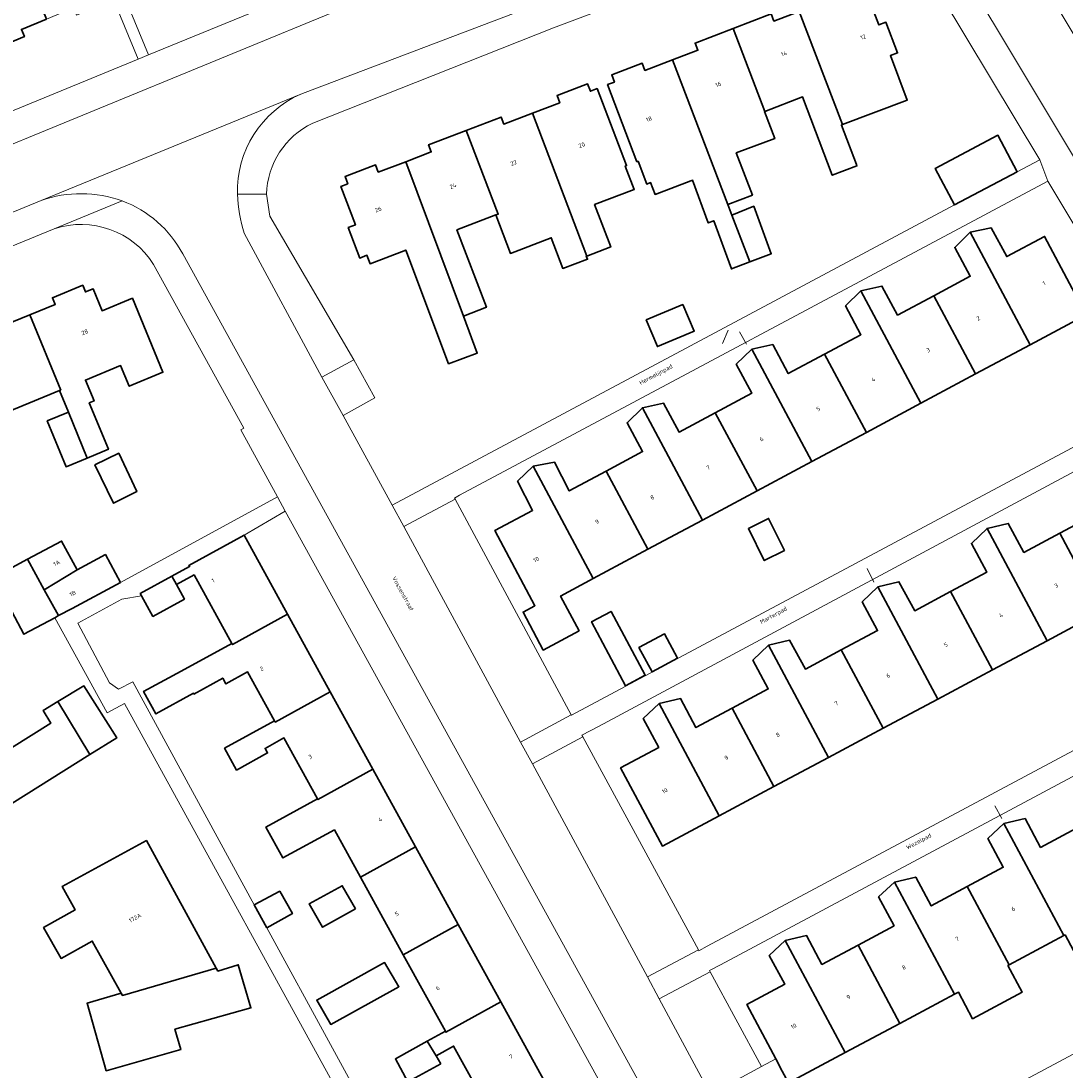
# Model space of a CAD drawing. Header units: metres. Extents: x 154586 to 156144, y 460369 to 462495.
# Tile 12 of 25: x 155165 to 155253, y 461597 to 461686. Entities that reach past the tile are written whole.
import ezdxf
from ezdxf.enums import TextEntityAlignment as Align

# ---------------------------------------------------------------- set-up
doc = ezdxf.new("R2010")
doc.units = ezdxf.units.M
for name, color, linetype, lineweight in [('B-WE-GR-BEPLANTING_CULTUUR_BODEMBEDEKKER-GV', 90, 'Continuous', 18), ('B-WE-IE-TERREINAFSCHEIDING_KUNSTMATIG_HEKWERK-G', 20, 'IE-TERREINAFSCHEIDING_KUNSTMATIG-SO', 18), ('B-WE-OG-BEBOUWING-GV', 7, 'Continuous', 35), ('B-WE-OG-BEBOUWING-T18', 10, 'Continuous', 18), ('B-WE-OG-TERREIN_ERF-GV', 7, 'Continuous', 18), ('B-WE-OG-TOPOGRAFIE-T18', 10, 'Continuous', 18), ('B-WE-VH-VERHARDING_ASFALT-GV', 252, 'Continuous', 18), ('B-WE-VH-VERHARDING_BETONSTRAATSTEEN-GV', 7, 'Continuous', 18), ('B-WE-VH-VERHARDING_TEGEL-GV', 252, 'Continuous', 18)]:
    doc.layers.add(name, color=color, linetype=linetype, lineweight=lineweight)
doc.styles.add('NLCS-ISO-M200-T18', font='NLCS-ISO.ttf', dxfattribs={"height": 0.36})
doc.linetypes.add('IE-TERREINAFSCHEIDING_KUNSTMATIG-SO', pattern='A,4,[82,NLCS.SHX,S=0.75,R=90,X=0,Y=0],4,-2', length=10)

msp = doc.modelspace()

# ---------------------------------------------------------------- linework, layer by layer
at = {"layer": 'B-WE-GR-BEPLANTING_CULTUUR_BODEMBEDEKKER-GV', "flags": 128}
for points in [[(155185.458, 461671.655), (155183.002, 461671.655)], [(155183.57, 461668.368), (155190.154, 461656.145), (155192.863, 461657.626), (155185.744, 461669.803), (155185.458, 461671.655)]]:
    msp.add_lwpolyline(points, dxfattribs=at)
at = {"layer": 'B-WE-GR-BEPLANTING_CULTUUR_BODEMBEDEKKER-GV'}
msp.add_lwpolyline([(155183.002, 461671.655, 0.079694), (155183.57, 461668.368)], format="xyb", dxfattribs=at)
at = {"layer": 'B-WE-IE-TERREINAFSCHEIDING_KUNSTMATIG_HEKWERK-G', "flags": 128}
for points in [[(155224.13, 461659.024), (155224.593, 461660.153)], [(155225.562, 461659.99), (155226.138, 461658.955)], [(155236.391, 461639.933), (155236.936, 461638.795)], [(155247.212, 461619.829), (155247.804, 461618.742)]]:
    msp.add_lwpolyline(points, dxfattribs=at)
at = {"layer": 'B-WE-OG-BEBOUWING-GV', "flags": 128}
for points in [[(155166.8, 461686.501), (155162.634, 461696.642), (155162.465, 461696.573), (155160.746, 461695.866), (155161.419, 461694.227), (155158.02, 461692.83), (155158.853, 461690.804), (155158.821, 461690.791), (155161.731, 461683.709), (155164.926, 461685.023), (155164.677, 461685.628)], [(155234.291, 461677.563), (155239.786, 461679.645), (155238.358, 461683.41), (155238.962, 461683.639), (155237.97, 461686.236), (155237.373, 461686.01), (155236.141, 461689.259), (155235.548, 461689.033), (155235.316, 461689.642), (155232.727, 461688.657), (155232.96, 461688.047), (155230.628, 461687.16)], [(155235.468, 461674.184), (155234.2, 461677.528), (155234.291, 461677.563), (155230.628, 461687.16), (155228.481, 461686.342), (155228.249, 461686.95), (155225.025, 461685.715), (155227.714, 461678.67), (155230.909, 461679.902), (155233.422, 461673.273), (155235.513, 461674.066)], [(155219.889, 461683.046), (155224.564, 461670.799), (155226.657, 461671.594), (155225.279, 461675.161), (155228.55, 461676.377), (155227.69, 461678.661), (155227.714, 461678.67), (155225.025, 461685.715), (155221.79, 461684.476), (155222.025, 461683.858)], [(155221.421, 461672.788), (155221.58, 461672.847), (155222.91, 461669.236), (155223.373, 461669.407), (155224.874, 461665.333), (155226.425, 461665.924), (155224.911, 461669.89), (155224.564, 461670.799), (155219.889, 461683.046), (155217.544, 461682.155), (155217.312, 461682.764), (155214.728, 461681.777), (155214.958, 461681.172), (155214.374, 461680.951), (155216.857, 461674.417), (155216.958, 461674.455), (155217.692, 461672.525), (155218.019, 461672.649), (155218.402, 461671.641)], [(155207.993, 461678.523), (155212.613, 461666.416), (155214.64, 461667.193), (155213.265, 461670.783), (155216.632, 461672.072), (155215.877, 461674.043), (155215.989, 461674.085), (155213.489, 461680.614), (155212.912, 461680.394), (155212.68, 461681.004), (155210.09, 461680.017), (155210.322, 461679.409)], [(155204.91, 461669.904), (155206.133, 461666.642), (155209.592, 461667.966), (155210.565, 461665.371), (155212.673, 461666.154), (155212.565, 461666.398), (155212.613, 461666.416), (155207.993, 461678.523), (155205.567, 461677.599), (155205.338, 461678.199), (155202.392, 461677.073), (155205.1, 461669.977)], [(155202.144, 461661.321), (155204.095, 461662.083), (155201.596, 461668.638), (155204.91, 461669.904), (155205.1, 461669.977), (155202.392, 461677.073), (155199.193, 461675.85), (155199.424, 461675.244), (155197.252, 461674.416)], [(155249.101, 461673.566), (155247.465, 461676.658), (155242.162, 461673.852), (155243.799, 461670.759)], [(155197.252, 461674.416), (155194.929, 461673.531), (155194.697, 461674.142), (155192.115, 461673.151), (155192.346, 461672.546), (155191.757, 461672.321), (155192.991, 461669.066), (155192.383, 461668.835), (155193.361, 461666.251), (155193.971, 461666.483), (155194.241, 461665.768), (155197.263, 461666.924), (155200.884, 461657.291), (155203.316, 461658.205), (155202.144, 461661.321)], [(155226.425, 461665.924), (155228.251, 461666.62), (155226.765, 461670.648), (155224.911, 461669.89)], [(155245.112, 461668.432), (155250.208, 461658.908), (155254.941, 461661.439), (155251.421, 461668.084), (155248.22, 461666.371), (155246.892, 461668.827)], [(155250.208, 461658.908), (155245.112, 461668.432), (155243.807, 461667.159), (155245.117, 461664.711), (155242.031, 461663.059), (155245.577, 461656.43)], [(155168.654, 461653.186), (155170.252, 461649.306), (155172.044, 461650.044), (155170.427, 461653.97), (155170.836, 461654.138), (155170.104, 461655.916), (155173.086, 461657.145), (155173.808, 461655.392), (155176.668, 461656.569), (155174.081, 461662.85), (155171.51, 461661.792), (155170.746, 461663.648), (155170.103, 461663.383), (155169.872, 461663.943), (155167.302, 461662.884), (155167.533, 461662.324), (155165.376, 461661.435), (155168, 461655.059), (155167.899, 461655.018)], [(155232.769, 461658.103), (155236.315, 461651.476), (155240.946, 461653.953), (155235.852, 461663.476), (155234.547, 461662.203), (155235.856, 461659.755)], [(155240.946, 461653.953), (155245.577, 461656.43), (155242.031, 461663.059), (155238.959, 461661.415), (155237.631, 461663.871), (155235.852, 461663.476)], [(155220.76, 461662.317), (155217.652, 461661.007), (155218.597, 461658.75), (155221.716, 461660.061)], [(155162.684, 461652.87), (155167.899, 461655.018), (155168, 461655.059), (155165.376, 461661.435), (155163.248, 461660.559), (155163.02, 461661.112), (155159.831, 461659.799)], [(155231.683, 461648.998), (155236.315, 461651.476), (155232.769, 461658.103), (155229.697, 461656.459), (155228.37, 461658.915), (155226.59, 461658.52)], [(155226.59, 461658.52), (155225.285, 461657.247), (155226.595, 461654.799), (155223.508, 461653.147), (155227.052, 461646.521), (155231.683, 461648.998)], [(155217.329, 461653.563), (155216.024, 461652.291), (155217.333, 461649.843), (155214.246, 461648.191), (155217.79, 461641.567), (155222.421, 461644.044)], [(155227.052, 461646.521), (155223.508, 461653.147), (155220.436, 461651.503), (155219.108, 461653.958), (155217.329, 461653.563), (155222.421, 461644.044)], [(155170.252, 461649.306), (155168.654, 461653.186), (155166.861, 461652.448), (155168.46, 461648.568)], [(155170.895, 461648.727), (155172.489, 461645.47), (155174.462, 461646.47), (155172.922, 461649.714)], [(155214.246, 461648.191), (155211.129, 461646.523), (155209.874, 461648.952), (155208.067, 461648.607), (155213.159, 461639.089), (155217.79, 461641.567)], [(155208.912, 461633.025), (155211.96, 461634.662), (155210.385, 461637.605), (155213.159, 461639.089), (155208.067, 461648.607), (155206.74, 461647.333), (155208.017, 461644.862), (155204.812, 461643.151), (155208.215, 461636.778), (155207.213, 461636.243)], [(155252.721, 461642.931), (155256.264, 461636.294), (155260.897, 461638.766), (155255.816, 461648.287), (155254.488, 461647.018), (155255.794, 461644.571)], [(155229.38, 461641.453), (155228.029, 461644.183), (155226.313, 461643.318), (155227.65, 461640.615)], [(155252.721, 461642.931), (155249.676, 461641.305), (155248.339, 461643.764), (155246.552, 461643.338), (155251.631, 461633.821), (155256.264, 461636.294)], [(155183.545, 461642.771), (155178.877, 461640.202), (155178.927, 461640.11), (155177.421, 461639.281), (155177.811, 461638.573), (155179.313, 461639.399), (155182.518, 461633.583), (155182.569, 461633.488), (155187.24, 461636.061)], [(155246.998, 461631.348), (155251.631, 461633.821), (155246.552, 461643.338), (155245.224, 461642.069), (155246.528, 461639.625), (155243.456, 461637.985)], [(155166.611, 461638.147), (155169.387, 461639.827), (155168.077, 461642.27), (155165.194, 461640.723)], [(155173.059, 461638.757), (155171.793, 461641.117), (155169.387, 461639.827), (155166.611, 461638.147), (155167.821, 461635.947), (155168.971, 461636.564)], [(155166.611, 461638.147), (155165.194, 461640.723), (155162.303, 461639.172), (155164.879, 461634.369), (155167.499, 461635.774), (155167.821, 461635.947)], [(155177.421, 461639.281), (155174.751, 461637.812), (155174.855, 461637.623), (155175.817, 461635.875), (155178.487, 461637.344), (155177.811, 461638.573)], [(155234.19, 461633.039), (155237.732, 461626.403), (155242.365, 461628.876), (155237.288, 461638.389), (155235.959, 461637.119), (155237.262, 461634.679)], [(155242.365, 461628.876), (155246.998, 461631.348), (155243.456, 461637.985), (155240.411, 461636.36), (155239.075, 461638.814), (155237.288, 461638.389)], [(155182.518, 461633.583), (155178.212, 461631.253), (155175.024, 461629.528), (155176.076, 461627.624), (155179.248, 461629.378), (155179.292, 461629.299), (155181.743, 461630.655), (155182.016, 461630.16), (155183.846, 461631.172), (155186.125, 461627.034), (155186.188, 461626.919), (155190.859, 461629.492), (155187.24, 461636.061), (155182.569, 461633.488)], [(155215.898, 461630.004), (155217.559, 461630.889), (155214.669, 461636.31), (155213.013, 461635.427)], [(155220.313, 461632.331), (155219.188, 461634.409), (155217.036, 461633.245), (155218.151, 461631.182)], [(155237.732, 461626.403), (155234.19, 461633.039), (155231.145, 461631.414), (155229.811, 461633.865), (155228.024, 461633.439), (155233.099, 461623.931)], [(155228.024, 461633.439), (155226.695, 461632.17), (155227.996, 461629.733), (155224.924, 461628.094), (155228.466, 461621.458), (155233.099, 461623.931)], [(155170.467, 461624.172), (155172.76, 461625.603), (155169.974, 461629.988), (155167.771, 461628.657)], [(155182.916, 461622.86), (155185.546, 461624.307), (155185.331, 461624.698), (155186.922, 461625.588), (155189.764, 461620.429), (155189.807, 461620.35), (155194.477, 461622.923), (155190.859, 461629.492), (155186.188, 461626.919), (155186.125, 461627.034), (155181.899, 461624.709)], [(155170.467, 461624.172), (155167.771, 461628.657), (155166.526, 461627.904), (155167.152, 461626.839), (155160.691, 461622.801), (155162.828, 461619.402)], [(155215.477, 461623.051), (155219.027, 461616.421), (155223.833, 461618.985), (155218.76, 461628.49), (155217.401, 461627.238), (155218.706, 461624.774)], [(155228.466, 461621.458), (155224.924, 461628.094), (155221.859, 461626.457), (155220.559, 461628.912), (155218.76, 461628.49), (155223.833, 461618.985)], [(155191.216, 461617.793), (155193.426, 461613.781), (155198.096, 461616.353), (155194.477, 461622.923), (155189.807, 461620.35), (155189.764, 461620.429), (155185.405, 461618.033), (155186.837, 461615.411)], [(155247.979, 461618.324), (155253.058, 461608.828), (155253.168, 461608.887), (155254.364, 461606.65), (155258.882, 461609.067), (155257.686, 461611.303), (155254.136, 461617.94), (155251.08, 461616.305), (155249.777, 461618.75)], [(155253.058, 461608.828), (155247.979, 461618.324), (155246.623, 461617.069), (155247.928, 461614.619), (155244.874, 461612.986), (155248.424, 461606.349)], [(155181.196, 461606.08), (155175.275, 461616.879), (155168.115, 461612.984), (155169.215, 461611.003), (155166.55, 461609.511), (155168.036, 461606.889), (155170.682, 461608.361), (155173.127, 461603.957), (155173.238, 461603.757)], [(155193.426, 461613.781), (155197.045, 461607.212), (155201.714, 461609.784), (155198.096, 461616.353)], [(155235.606, 461608.029), (155239.156, 461601.392), (155243.79, 461603.871), (155238.71, 461613.367), (155237.354, 461612.112), (155238.66, 461609.662)], [(155248.424, 461606.349), (155244.874, 461612.986), (155241.811, 461611.348), (155240.508, 461613.793), (155238.71, 461613.367), (155243.79, 461603.871), (155244.119, 461604.047), (155245.328, 461601.786), (155249.521, 461604.029), (155248.312, 461606.289)], [(155186.571, 461612.599), (155184.408, 461611.438), (155185.489, 461609.492), (155187.651, 461610.694)], [(155192.989, 461611.097), (155191.879, 461613.058), (155189.07, 461611.53), (155190.205, 461609.53)], [(155197.045, 461607.212), (155200.617, 461600.728), (155200.664, 461600.643), (155205.333, 461603.214), (155201.714, 461609.784)], [(155234.522, 461598.913), (155229.442, 461608.411), (155228.086, 461607.156), (155229.394, 461604.7), (155226.175, 461602.985), (155228.628, 461598.381), (155229.184, 461597.337), (155229.715, 461596.342)], [(155239.156, 461601.392), (155235.606, 461608.029), (155232.543, 461606.391), (155231.24, 461608.836), (155229.442, 461608.411), (155234.522, 461598.913)], [(155173.127, 461603.957), (155170.24, 461603.102), (155171.863, 461597.371), (155178.187, 461599.169), (155177.683, 461600.886), (155184.132, 461602.695), (155183.055, 461606.357), (155181.335, 461605.827), (155181.196, 461606.08), (155173.238, 461603.757)], [(155195.465, 461606.551), (155189.711, 461603.358), (155190.9, 461601.303), (155196.685, 461604.492)], [(155200.617, 461600.728), (155199.083, 461599.883), (155199.826, 461598.642), (155201.314, 461599.462), (155204.215, 461594.197), (155204.282, 461594.074), (155208.951, 461596.645), (155205.333, 461603.214), (155200.664, 461600.643)], [(155200.226, 461597.974), (155199.826, 461598.642), (155199.083, 461599.883), (155196.389, 461598.38), (155197.442, 461596.434)]]:
    msp.add_lwpolyline(points, close=True, dxfattribs=at)
at = {"layer": 'B-WE-OG-TERREIN_ERF-GV', "flags": 128}
for points in [[(155165.82, 461706.527), (155159.536, 461703.925), (155159.816, 461703.114), (155165.253, 461705.283), (155168.717, 461697.349), (155172.255, 461688.742), (155174.57, 461683.111), (155175.443, 461683.47), (155173.118, 461689.087), (155168.195, 461700.975)], [(155166.8, 461686.501), (155164.677, 461685.628), (155164.926, 461685.023), (155161.731, 461683.709), (155158.538, 461682.397), (155158.288, 461683.004), (155156.163, 461682.131), (155153.859, 461681.184), (155154.106, 461680.585), (155151.536, 461679.529), (155151.29, 461680.129), (155150.708, 461679.889), (155153.02, 461674.264), (155174.57, 461683.111), (155172.255, 461688.742), (155171.672, 461688.502), (155171.917, 461687.905), (155169.346, 461686.848), (155169.1, 461687.446)], [(155204.91, 461669.904), (155201.596, 461668.638), (155204.095, 461662.083), (155202.144, 461661.321), (155203.316, 461658.205), (155200.884, 461657.291), (155197.263, 461666.924), (155194.241, 461665.768), (155193.971, 461666.483), (155193.361, 461666.251), (155192.383, 461668.835), (155192.991, 461669.066), (155191.757, 461672.321), (155192.346, 461672.546), (155192.115, 461673.151), (155194.697, 461674.142), (155194.929, 461673.531), (155197.252, 461674.416), (155199.424, 461675.244), (155199.193, 461675.85), (155202.392, 461677.073), (155205.338, 461678.199), (155205.567, 461677.599), (155207.993, 461678.523), (155210.322, 461679.409), (155210.09, 461680.017), (155212.68, 461681.004), (155212.912, 461680.394), (155213.489, 461680.614), (155215.989, 461674.085), (155215.877, 461674.043), (155216.632, 461672.072), (155213.265, 461670.783), (155214.64, 461667.193), (155212.613, 461666.416), (155212.565, 461666.398), (155212.673, 461666.154), (155210.565, 461665.371), (155209.592, 461667.966), (155206.133, 461666.642)], [(155208.463, 461632.784), (155211.283, 461627.551), (155211.305, 461627.51), (155235.407, 461640.374), (155254.992, 461650.829), (155262.462, 461654.835), (155251.691, 461672.782), (155201.827, 461646.147), (155201.391, 461645.914), (155201.442, 461645.817)], [(155208.067, 461648.607), (155209.874, 461648.952), (155211.129, 461646.523), (155214.246, 461648.191), (155217.333, 461649.843), (155216.024, 461652.291), (155217.329, 461653.563), (155219.108, 461653.958), (155220.436, 461651.503), (155223.508, 461653.147), (155226.595, 461654.799), (155225.285, 461657.247), (155226.59, 461658.52), (155228.37, 461658.915), (155229.697, 461656.459), (155232.769, 461658.103), (155235.856, 461659.755), (155234.547, 461662.203), (155235.852, 461663.476), (155237.631, 461663.871), (155238.959, 461661.415), (155242.031, 461663.059), (155245.117, 461664.711), (155243.807, 461667.159), (155245.112, 461668.432), (155246.892, 461668.827), (155248.22, 461666.371), (155251.421, 461668.084), (155254.941, 461661.439), (155250.208, 461658.908), (155245.577, 461656.43), (155240.946, 461653.953), (155236.315, 461651.476), (155231.683, 461648.998), (155227.052, 461646.521), (155222.421, 461644.044), (155217.79, 461641.567), (155213.159, 461639.089), (155210.385, 461637.605), (155211.96, 461634.662), (155208.912, 461633.025), (155207.213, 461636.243), (155208.215, 461636.778), (155204.812, 461643.151), (155208.017, 461644.862), (155206.74, 461647.333)], [(155217.652, 461661.007), (155220.76, 461662.317), (155221.716, 461660.061), (155218.597, 461658.75)], [(155190.154, 461656.145), (155191.942, 461652.918), (155194.624, 461654.404), (155192.863, 461657.626)], [(155222.07, 461607.637), (155222.118, 461607.549), (155222.819, 461607.924), (155274.205, 461635.364), (155263.427, 461653.251), (155213.602, 461626.554), (155212.199, 461625.804), (155212.27, 461625.671)], [(155170.895, 461648.727), (155172.922, 461649.714), (155174.462, 461646.47), (155172.489, 461645.47)], [(155229.38, 461641.453), (155227.65, 461640.615), (155226.313, 461643.318), (155228.029, 461644.183)], [(155215.898, 461630.004), (155213.013, 461635.427), (155214.669, 461636.31), (155217.559, 461630.889)], [(155218.151, 461631.182), (155217.036, 461633.245), (155219.188, 461634.409), (155220.313, 461632.331)], [(155167.771, 461628.657), (155169.974, 461629.988), (155172.76, 461625.603), (155170.467, 461624.172), (155162.828, 461619.402), (155160.691, 461622.801), (155167.152, 461626.839), (155166.526, 461627.904)], [(155173.127, 461603.957), (155170.682, 461608.361), (155168.036, 461606.889), (155166.55, 461609.511), (155169.215, 461611.003), (155168.115, 461612.984), (155175.275, 461616.879), (155181.196, 461606.08), (155181.335, 461605.827), (155183.055, 461606.357), (155184.132, 461602.695), (155177.683, 461600.886), (155178.187, 461599.169), (155171.863, 461597.371), (155170.24, 461603.102)], [(155191.879, 461613.058), (155192.989, 461611.097), (155190.205, 461609.53), (155189.07, 461611.53)], [(155196.685, 461604.492), (155190.9, 461601.303), (155189.711, 461603.358), (155195.465, 461606.551)]]:
    msp.add_lwpolyline(points, close=True, dxfattribs=at)
for points in [[(155233.767, 461694.692), (155228.966, 461693.001), (155209.779, 461685.776), (155189.37, 461677.678)], [(155251.024, 461674.583), (155240.577, 461691.97)], [(155178.815, 461690.715), (155175.813, 461689.491), (155175.567, 461690.089), (155173.118, 461689.087), (155175.443, 461683.47), (155191.837, 461690.201)], [(155236.141, 461689.259), (155237.373, 461686.01), (155237.97, 461686.236), (155238.962, 461683.639), (155238.358, 461683.41), (155239.786, 461679.645), (155234.291, 461677.563), (155234.2, 461677.528), (155235.468, 461674.184), (155235.513, 461674.066), (155233.422, 461673.273), (155230.909, 461679.902), (155227.714, 461678.67), (155227.69, 461678.661), (155228.55, 461676.377), (155225.279, 461675.161), (155226.657, 461671.594), (155224.564, 461670.799), (155224.911, 461669.89), (155226.765, 461670.648), (155228.251, 461666.62), (155226.425, 461665.924), (155224.874, 461665.333), (155223.373, 461669.407), (155222.91, 461669.236), (155221.58, 461672.847), (155221.421, 461672.788), (155218.402, 461671.641), (155218.019, 461672.649), (155217.692, 461672.525), (155216.958, 461674.455), (155216.857, 461674.417), (155214.374, 461680.951), (155214.958, 461681.172), (155214.728, 461681.777), (155217.312, 461682.764), (155217.544, 461682.155), (155219.889, 461683.046), (155222.025, 461683.858), (155221.79, 461684.476), (155225.025, 461685.715), (155228.249, 461686.95), (155228.481, 461686.342), (155230.628, 461687.16)], [(155185.458, 461671.655), (155185.744, 461669.803), (155192.863, 461657.626), (155194.624, 461654.404), (155191.942, 461652.918), (155196.112, 461645.318), (155243.799, 461670.759), (155242.162, 461673.852), (155247.465, 461676.658), (155249.101, 461673.566), (155251.024, 461674.583)], [(155167.444, 461668.735), (155125.048, 461651.337)], [(155169.387, 461639.827), (155171.793, 461641.117), (155173.059, 461638.757), (155186.392, 461646.002), (155183.265, 461651.693), (155183.528, 461651.838), (155175.877, 461665.716)], [(155163.248, 461660.559), (155165.376, 461661.435), (155167.533, 461662.324), (155167.302, 461662.884), (155169.872, 461663.943), (155170.103, 461663.383), (155170.746, 461663.648), (155171.51, 461661.792), (155174.081, 461662.85), (155176.668, 461656.569), (155173.808, 461655.392), (155173.086, 461657.145), (155170.104, 461655.916), (155170.836, 461654.138), (155170.427, 461653.97), (155172.044, 461650.044), (155170.252, 461649.306), (155168.46, 461648.568), (155166.861, 461652.448), (155168.654, 461653.186), (155167.899, 461655.018), (155162.684, 461652.87)], [(155221.622, 461582.084), (155187.04, 461644.811), (155183.545, 461642.771), (155187.24, 461636.061), (155190.859, 461629.492), (155194.477, 461622.923), (155198.096, 461616.353), (155201.714, 461609.784), (155205.333, 461603.214), (155208.951, 461596.645)], [(155256.264, 461636.294), (155251.631, 461633.821), (155246.998, 461631.348), (155242.365, 461628.876), (155237.732, 461626.403), (155233.099, 461623.931), (155228.466, 461621.458), (155223.833, 461618.985), (155219.027, 461616.421), (155215.477, 461623.051), (155218.706, 461624.774), (155217.401, 461627.238), (155218.76, 461628.49), (155220.559, 461628.912), (155221.859, 461626.457), (155224.924, 461628.094), (155227.996, 461629.733), (155226.695, 461632.17), (155228.024, 461633.439), (155229.811, 461633.865), (155231.145, 461631.414), (155234.19, 461633.039), (155237.262, 461634.679), (155235.959, 461637.119), (155237.288, 461638.389), (155239.075, 461638.814), (155240.411, 461636.36), (155243.456, 461637.985), (155246.528, 461639.625), (155245.224, 461642.069), (155246.552, 461643.338), (155248.339, 461643.764), (155249.676, 461641.305), (155252.721, 461642.931), (155255.794, 461644.571)], [(155162.387, 461577.006), (155173.265, 461559.536), (155174.961, 461560.321), (155201.745, 461572.718), (155199.673, 461576.818), (155199.354, 461576.647), (155196.551, 461575.143), (155194.417, 461579.117), (155197.336, 461580.587), (155197.634, 461580.738), (155193.148, 461589.354), (155193.115, 461590.935), (155193.837, 461591.332), (155173.401, 461628.505), (155171.938, 461627.7), (155167.499, 461635.774), (155164.879, 461634.369), (155162.303, 461639.172), (155165.194, 461640.723), (155168.077, 461642.27), (155169.387, 461639.827)], [(155204.215, 461594.197), (155201.314, 461599.462), (155199.826, 461598.642), (155200.226, 461597.974), (155197.442, 461596.434), (155196.389, 461598.38), (155199.083, 461599.883), (155200.617, 461600.728), (155197.045, 461607.212), (155193.426, 461613.781), (155191.216, 461617.793), (155186.837, 461615.411), (155185.405, 461618.033), (155189.764, 461620.429), (155186.922, 461625.588), (155185.331, 461624.698), (155185.546, 461624.307), (155182.916, 461622.86), (155181.899, 461624.709), (155186.125, 461627.034), (155183.846, 461631.172), (155182.016, 461630.16), (155181.743, 461630.655), (155179.292, 461629.299), (155179.248, 461629.378), (155176.076, 461627.624), (155175.024, 461629.528), (155178.212, 461631.253), (155182.518, 461633.583), (155179.313, 461639.399), (155177.811, 461638.573), (155178.487, 461637.344), (155175.817, 461635.875), (155174.855, 461637.623), (155173.178, 461637.356), (155169.444, 461635.297), (155172.139, 461630.238), (155172.907, 461629.719), (155174.128, 461630.338), (155184.408, 461611.438), (155186.571, 461612.599), (155187.651, 461610.694), (155185.489, 461609.492), (155196.286, 461589.708)], [(155270.944, 461631.472), (155223.944, 461606.361), (155223.005, 461605.859), (155223.062, 461605.755), (155227.418, 461597.73), (155228.628, 461598.381), (155226.175, 461602.985), (155229.394, 461604.7), (155228.086, 461607.156), (155229.442, 461608.411), (155231.24, 461608.836), (155232.543, 461606.391), (155235.606, 461608.029), (155238.66, 461609.662), (155237.354, 461612.112), (155238.71, 461613.367), (155240.508, 461613.793), (155241.811, 461611.348), (155244.874, 461612.986), (155247.928, 461614.619), (155246.623, 461617.069), (155247.979, 461618.324), (155249.777, 461618.75), (155251.08, 461616.305), (155254.136, 461617.94)], [(155253.168, 461608.887), (155253.058, 461608.828), (155248.424, 461606.349), (155248.312, 461606.289), (155249.521, 461604.029), (155245.328, 461601.786), (155244.119, 461604.047), (155243.79, 461603.871), (155239.156, 461601.392), (155234.522, 461598.913), (155229.715, 461596.342), (155229.184, 461597.337), (155228.628, 461598.381), (155227.418, 461597.73), (155223.096, 461595.402), (155228.62, 461585.281), (155229.072, 461585.52), (155280.688, 461613.138)]]:
    msp.add_lwpolyline(points, dxfattribs=at)
at = {"layer": 'B-WE-OG-TERREIN_ERF-GV'}
for points in [[(155189.37, 461677.678, 0.284171), (155185.458, 461671.655)], [(155175.877, 461665.716, 0.344233), (155167.444, 461668.735)]]:
    msp.add_lwpolyline(points, format="xyb", dxfattribs=at)
at = {"layer": 'B-WE-VH-VERHARDING_ASFALT-GV', "flags": 128}
for points in [[(155192.914, 461687.827), (155136.488, 461664.661), (155138.516, 461659.696), (155166.348, 461671.142), (155188.367, 461680.14), (155188.717, 461680.283), (155233.074, 461697.123), (155255.07, 461705.026), (155297.389, 461719.968), (155295.586, 461725.115), (155239.171, 461705.061), (155215.499, 461696.454)], [(155243.151, 461692.757), (155266.359, 461654.068), (155268.829, 461649.969), (155289.432, 461615.749), (155293.476, 461618.184), (155262.253, 461671.176), (155261.245, 461672.932), (155260.314, 461674.487), (155259.51, 461675.828), (155249.877, 461691.972)], [(155188.367, 461680.14), (155166.348, 461671.142)], [(155191.942, 461652.918), (155190.154, 461656.145), (155183.57, 461668.368)], [(155178.363, 461666.602), (155224.26, 461583.327), (155228.62, 461585.281), (155223.096, 461595.402), (155218.747, 461603.476), (155217.758, 461605.323), (155208.003, 461623.391), (155206.982, 461625.226), (155197.106, 461643.507), (155196.112, 461645.318), (155191.942, 461652.918)]]:
    msp.add_lwpolyline(points, dxfattribs=at)
at = {"layer": 'B-WE-VH-VERHARDING_ASFALT-GV'}
for points in [[(155183.002, 461671.655, -0.308167), (155188.367, 461680.14)], [(155166.348, 461671.142, -0.170659), (155173.214, 461671.103)], [(155183.57, 461668.368, -0.079694), (155183.002, 461671.655)], [(155173.214, 461671.103, -0.179686), (155178.363, 461666.602)]]:
    msp.add_lwpolyline(points, format="xyb", dxfattribs=at)
at = {"layer": 'B-WE-VH-VERHARDING_BETONSTRAATSTEEN-GV', "flags": 128}
for points in [[(155211.283, 461627.551), (155208.463, 461632.784), (155201.442, 461645.817), (155197.106, 461643.507), (155206.982, 461625.226)], [(155217.758, 461605.323), (155222.07, 461607.637), (155212.27, 461625.671), (155208.003, 461623.391)], [(155223.096, 461595.402), (155227.418, 461597.73), (155223.062, 461605.755), (155218.747, 461603.476)]]:
    msp.add_lwpolyline(points, close=True, dxfattribs=at)
at = {"layer": 'B-WE-VH-VERHARDING_TEGEL-GV', "flags": 128}
for points in [[(155233.074, 461697.123), (155188.717, 461680.283), (155188.367, 461680.14)], [(155237.54, 461697.025), (155240.577, 461691.97), (155251.024, 461674.583), (155251.691, 461672.782), (155262.462, 461654.835), (155263.427, 461653.251), (155274.205, 461635.364), (155275.159, 461633.723), (155282.671, 461621.18), (155285.951, 461616.001), (155286.902, 461614.343), (155290.108, 461608.903)], [(155191.837, 461690.201), (155175.443, 461683.47), (155174.57, 461683.111), (155153.02, 461674.264), (155152.143, 461673.903), (155130.611, 461665.063), (155129.864, 461664.756), (155128.002, 461663.992), (155128.105, 461663.742), (155115.979, 461658.72), (155112.996, 461659.157), (155110.324, 461660.146), (155095.448, 461682.404), (155086.069, 461696.45)], [(155189.37, 461677.678), (155209.779, 461685.776), (155228.966, 461693.001), (155233.767, 461694.692)], [(155291.135, 461612.921), (155289.432, 461615.749), (155268.829, 461649.969), (155268.034, 461649.503), (155265.602, 461653.593), (155266.359, 461654.068), (155243.151, 461692.757)], [(155131.412, 461662.589), (155131.855, 461662.767), (155136.488, 461664.661), (155192.914, 461687.827)], [(155183.002, 461671.655), (155185.458, 461671.655)], [(155166.348, 461671.142), (155138.516, 461659.696), (155133.866, 461657.805), (155120.623, 461652.342)], [(155125.048, 461651.337), (155167.444, 461668.735), (155173.214, 461671.103)], [(155173.214, 461671.103), (155167.444, 461668.735)], [(155224.26, 461583.327), (155178.363, 461666.602)], [(155175.877, 461665.716), (155183.528, 461651.838), (155183.265, 461651.693), (155186.392, 461646.002), (155187.04, 461644.811), (155221.622, 461582.084), (155224.26, 461583.327)], [(155196.286, 461589.708), (155185.489, 461609.492), (155184.408, 461611.438), (155174.128, 461630.338), (155172.907, 461629.719), (155172.139, 461630.238), (155169.444, 461635.297), (155173.178, 461637.356), (155174.855, 461637.623), (155174.751, 461637.812), (155177.421, 461639.281), (155178.927, 461640.11), (155178.877, 461640.202), (155183.545, 461642.771), (155187.04, 461644.811), (155186.392, 461646.002), (155173.059, 461638.757), (155168.971, 461636.564), (155167.821, 461635.947), (155167.499, 461635.774), (155171.938, 461627.7), (155173.401, 461628.505), (155193.837, 461591.332)]]:
    msp.add_lwpolyline(points, dxfattribs=at)
at = {"layer": 'B-WE-VH-VERHARDING_TEGEL-GV'}
for points in [[(155188.367, 461680.14, 0.308167), (155183.002, 461671.655)], [(155185.458, 461671.655, -0.284171), (155189.37, 461677.678)], [(155173.214, 461671.103, 0.170659), (155166.348, 461671.142)], [(155178.363, 461666.602, 0.179686), (155173.214, 461671.103)], [(155167.444, 461668.735, -0.344233), (155175.877, 461665.716)]]:
    msp.add_lwpolyline(points, format="xyb", dxfattribs=at)
at = {"layer": 'B-WE-VH-VERHARDING_TEGEL-GV', "flags": 128}
for points in [[(155251.691, 461672.782), (155251.024, 461674.583), (155249.101, 461673.566), (155243.799, 461670.759), (155196.112, 461645.318), (155197.106, 461643.507), (155201.442, 461645.817), (155201.391, 461645.914), (155201.827, 461646.147)], [(155212.27, 461625.671), (155212.199, 461625.804), (155213.602, 461626.554), (155263.427, 461653.251), (155262.462, 461654.835), (155254.992, 461650.829), (155235.407, 461640.374), (155211.305, 461627.51), (155211.283, 461627.551), (155206.982, 461625.226), (155208.003, 461623.391)], [(155222.819, 461607.924), (155222.118, 461607.549), (155222.07, 461607.637), (155217.758, 461605.323), (155218.747, 461603.476), (155223.062, 461605.755), (155223.005, 461605.859), (155223.944, 461606.361), (155270.944, 461631.472), (155275.159, 461633.723), (155274.205, 461635.364)], [(155248.323, 461586.618), (155245.437, 461592.038), (155260.832, 461600.329), (155261.485, 461600.68), (155274.013, 461607.415), (155277.934, 461609.522), (155286.902, 461614.343), (155285.951, 461616.001), (155280.688, 461613.138), (155229.072, 461585.52), (155228.62, 461585.281), (155229.6, 461583.621), (155230.839, 461584.286), (155234.609, 461586.311), (155243.98, 461591.302), (155246.197, 461587.209), (155246.908, 461585.868)]]:
    msp.add_lwpolyline(points, close=True, dxfattribs=at)

# ---------------------------------------------------------------- texts
at = {"layer": 'B-WE-OG-BEBOUWING-T18', "style": 'NLCS-ISO-M200-T18'}
for s, rotation, p in [('12', 21, (155236.039, 461684.983)), ('14', 21.1, (155229.326, 461683.579)), ('16', 21, (155223.754, 461680.973)), ('18', 21, (155217.881, 461678.026)), ('20', 20.9, (155212.177, 461675.827)), ('22', 20.9, (155206.404, 461674.32)), ('24', 20.9, (155201.274, 461672.362)), ('26', 20.9, (155194.925, 461670.369)), ('1', 28.1, (155251.376, 461664.125)), ('2', 28.1, (155245.803, 461661.151)), ('28', 22.4, (155170.043, 461659.973)), ('3', 28.1, (155241.563, 461658.448)), ('4', 28.1, (155236.896, 461655.959)), ('5', 28.1, (155232.235, 461653.471)), ('6', 28.1, (155227.428, 461650.906)), ('7', 28.1, (155222.907, 461648.493)), ('8', 28.1, (155218.166, 461645.963)), ('9', 28.1, (155213.487, 461643.905)), ('10', 28.1, (155208.319, 461640.708)), ('1A', 28.2, (155167.658, 461640.402)), ('1', 28.9, (155180.916, 461638.924)), ('3', 28.2, (155252.41, 461638.496)), ('1B', 28.2, (155169.019, 461637.826)), ('4', 28.2, (155247.726, 461635.986)), ('5', 28.2, (155243.049, 461633.48)), ('2', 28.9, (155185.041, 461631.447)), ('6', 28.2, (155238.165, 461630.863)), ('7', 28.2, (155233.775, 461628.511)), ('8', 28.2, (155228.804, 461625.847)), ('3', 28.9, (155189.158, 461623.983)), ('9', 28.2, (155224.436, 461623.902)), ('10', 28.2, (155219.218, 461621.106)), ('4', 28.9, (155195.098, 461618.673)), ('172A', 28.7, (155174.304, 461610.329)), ('5', 28.9, (155196.5, 461610.672)), ('6', 28.1, (155248.768, 461611.093)), ('7', 28.1, (155244.014, 461608.552)), ('8', 28.1, (155239.491, 461606.135)), ('6', 28.9, (155199.971, 461604.38)), ('9', 28.1, (155234.799, 461603.629)), ('10', 28.1, (155230.152, 461601.146)), ('7', 28.9, (155206.187, 461598.573))]:
    msp.add_text(s, height=0.36, rotation=rotation, dxfattribs=at).set_placement(p, align=Align.MIDDLE)
at = {"layer": 'B-WE-OG-TOPOGRAFIE-T18', "style": 'NLCS-ISO-M200-T18'}
for s, rotation, p in [('Hermelijnpad', 28.3, (155218.496, 461656.342)), ('Vossenstraat', 298.8, (155197.023, 461637.817)), ('Marterpad', 28.9, (155228.459, 461635.94)), ('Wezelpad', 27.9, (155240.773, 461616.773))]:
    msp.add_text(s, height=0.36, rotation=rotation, dxfattribs=at).set_placement(p, align=Align.MIDDLE)

doc.saveas('drawing.dxf')
